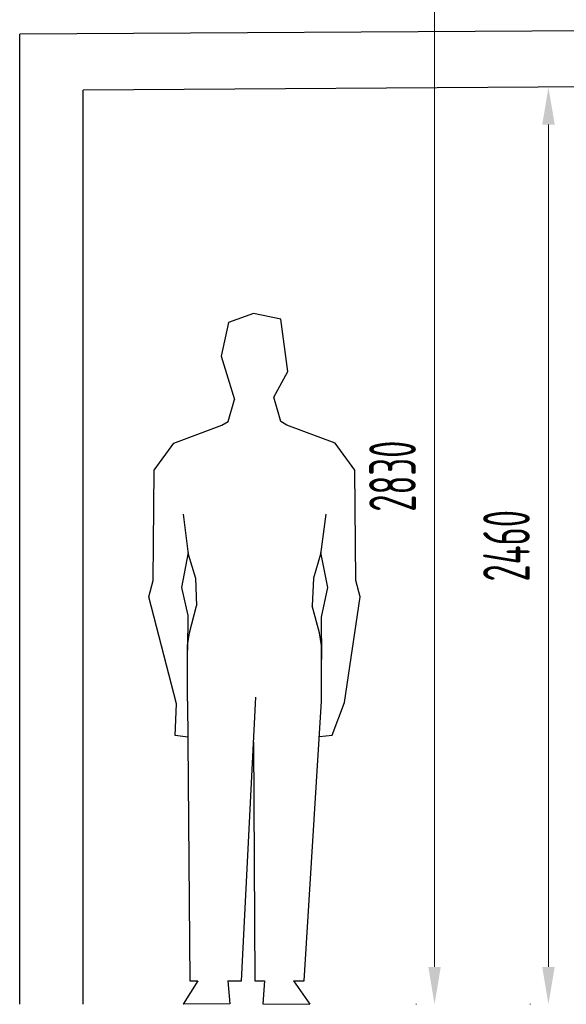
# Model space of a CAD drawing. Header units: millimetres. Extents: x -118717 to 8962, y 22910 to 145283.
# Tile 89 of 193: x -82956 to -81492, y 140214 to 142853. Entities that reach past the tile are written whole.
import ezdxf

# ---------------------------------------------------------------- set-up
doc = ezdxf.new("R2010")
doc.units = ezdxf.units.MM
doc.linetypes.add('phl_thick', pattern=[0])
doc.layers.add('VZT_50 POPIS - OBECNE', color=7, linetype='Continuous', lineweight=13)
doc.styles.add('EVORA_125', font='isocp.shx', dxfattribs={"width": 0.6, "height": 125})

msp = doc.modelspace()

# ---------------------------------------------------------------- linework, layer by layer
at = {"color": 8}
for p, q in [((-81387.9, 142823.5), (-82956.2, 142814.2)), ((-82956.2, 140214.2), (-82956.2, 142814.2)), ((-81387.9, 142673), (-82786.2, 142664.2)), ((-82786.2, 140214.2), (-82786.2, 142664.2))]:
    msp.add_line(p, q, dxfattribs=at)
for p, q in [((-82329.4, 142065.7), (-82396.5, 142041.4)), ((-82256.8, 142050), (-82329.4, 142065.7)), ((-82237.3, 141910.4), (-82256.8, 142050)), ((-82396.5, 142041.4), (-82416.1, 141951.2)), ((-82416.1, 141951.2), (-82380.8, 141834.8)), ((-82275.4, 141841.4), (-82237.3, 141910.4)), ((-82256.8, 141775.8), (-82275.4, 141841.4)), ((-82397.5, 141775.8), (-82380.8, 141834.8)), ((-82543.2, 141718.1), (-82414.2, 141765.9)), ((-82414.2, 141765.9), (-82397.5, 141775.8)), ((-82240.2, 141765.9), (-82256.8, 141775.8)), ((-82111.1, 141718.1), (-82240.2, 141765.9)), ((-82596.1, 141645.9), (-82543.2, 141718.1)), ((-82058.3, 141645.9), (-82111.1, 141718.1)), ((-82598.9, 141350.3), (-82596.1, 141645.9)), ((-82055.4, 141350.3), (-82058.3, 141645.9)), ((-82518.2, 141527.7), (-82504.5, 141420.9)), ((-82136.1, 141527.7), (-82149.8, 141420.9)), ((-82504.4, 141424.8), (-82522.7, 141331.2)), ((-82504.5, 141420.9), (-82485.4, 141356.5)), ((-82149.8, 141420.9), (-82169, 141356.5)), ((-82149.9, 141424.8), (-82131.7, 141331.2)), ((-82610.5, 141306.2), (-82598.9, 141350.3)), ((-82485.4, 141356.5), (-82482.2, 141282.1)), ((-82169, 141356.5), (-82172.1, 141282.1)), ((-82043.8, 141306.2), (-82055.4, 141350.3)), ((-82522.7, 141331.2), (-82506, 141256.1)), ((-82131.7, 141331.2), (-82148.3, 141251.9)), ((-82535.7, 141019.3), (-82610.5, 141306.2)), ((-82086.3, 141023.2), (-82043.8, 141306.2)), ((-82501.6, 141210.1), (-82482.2, 141282.1)), ((-82152.7, 141210.1), (-82172.1, 141282.1)), ((-82506, 141256.1), (-82506.9, 141163.5)), ((-82148.3, 141251.9), (-82147.4, 141138.4)), ((-82506.9, 141176.1), (-82501.6, 141210.1)), ((-82147.4, 141176.1), (-82152.7, 141210.1)), ((-82507, 141027), (-82506.9, 141176.1)), ((-82147.3, 141027), (-82147.4, 141176.1)), ((-82507, 141027), (-82500, 140277.2)), ((-82362.2, 140277.2), (-82323.2, 141037)), ((-82194.4, 140277.2), (-82147.3, 141027)), ((-82119.2, 140935.7), (-82086.3, 141023.2)), ((-82539.9, 140934.2), (-82535.7, 141019.3)), ((-82506.1, 140930.3), (-82539.9, 140934.2)), ((-82329.3, 140916.9), (-82325.9, 140277.2)), ((-82153, 140931.9), (-82119.2, 140935.7)), ((-82478.7, 140277.2), (-82518.6, 140214.2)), ((-82500, 140277.2), (-82478.7, 140277.2)), ((-82398.8, 140277.2), (-82362.2, 140277.2)), ((-82398.8, 140277.2), (-82393.3, 140215.3)), ((-82325.9, 140277.2), (-82300.5, 140277.2)), ((-82300.5, 140277.2), (-82304.3, 140215.7)), ((-82222.4, 140277.2), (-82194.4, 140277.2)), ((-82222.4, 140277.2), (-82178.9, 140214.6)), ((-82393.3, 140215.3), (-82518.6, 140214.2)), ((-82304.3, 140215.7), (-82178.9, 140214.6))]:
    msp.add_line(p, q)
at = {"layer": 'VZT_50 POPIS - OBECNE', "linetype": 'phl_thick'}
for p, q in [((-81844.6, 142945), (-81844.6, 140314.2)), ((-81539.4, 142572), (-81539.4, 140314.2)), ((-81893, 140214.2), (-81894.6, 140214.2)), ((-81587.8, 140214.2), (-81589.4, 140214.2))]:
    msp.add_line(p, q, dxfattribs=at)
for points in [[(-81556.1, 142572), (-81522.7, 142572), (-81539.4, 142672)], [(-81861.3, 140314.2), (-81828, 140314.2), (-81844.6, 140214.2)], [(-81556.1, 140314.2), (-81522.7, 140314.2), (-81539.4, 140214.2)]]:
    msp.add_solid(points, dxfattribs=at)

# ---------------------------------------------------------------- texts
at = {"layer": 'VZT_50 POPIS - OBECNE', "linetype": 'phl_thick', "char_height": 125, "attachment_point": 5, "rotation": 90, "style": 'EVORA_125'}
for s, insert in [('\\A1;2830', (-81957.1, 141629.6)), ('\\A1;2460', (-81651.9, 141443.1))]:
    msp.add_mtext(s, dxfattribs=dict(at, insert=insert))

doc.saveas('drawing.dxf')
